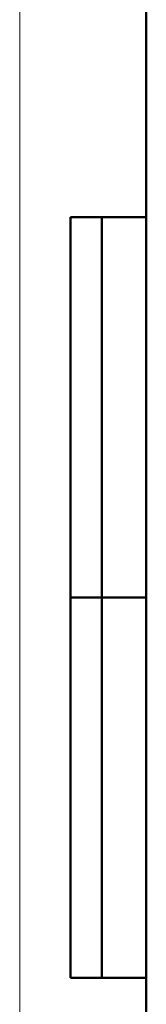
# Model space of a CAD drawing. Header units: millimetres. Extents: x 0 to 594, y 0 to 420.
# Tile 2 of 12: x 0 to 20, y 168 to 323. Entities that reach past the tile are written whole.
import ezdxf

# ---------------------------------------------------------------- set-up
doc = ezdxf.new("R2010")
doc.units = ezdxf.units.MM
doc.linetypes.add('SLD-Сплошная', pattern=[0])

msp = doc.modelspace()

# ---------------------------------------------------------------- linework, layer by layer
at = {"color": 7, "linetype": 'SLD-Сплошная', "lineweight": 18}
msp.add_line((0, 420), (0, 0), dxfattribs=at)
at = {"color": 7, "linetype": 'SLD-Сплошная', "lineweight": 50}
for p, q in [((20, 415), (20, 5)), ((8, 172), (8, 292)), ((20, 292), (8, 292)), ((8, 172), (8, 292)), ((13, 172), (13, 292)), ((13, 172), (13, 292)), ((8, 232), (20, 232)), ((20, 232), (8, 232)), ((8, 172), (20, 172))]:
    msp.add_line(p, q, dxfattribs=at)
at = {"color": 7, "linetype": 'SLD-Сплошная', "lineweight": 25}
msp.add_line((20, 292), (20, 5), dxfattribs=at)
msp.add_line((20, 292), (20, 5), dxfattribs=at)

doc.saveas('drawing.dxf')
